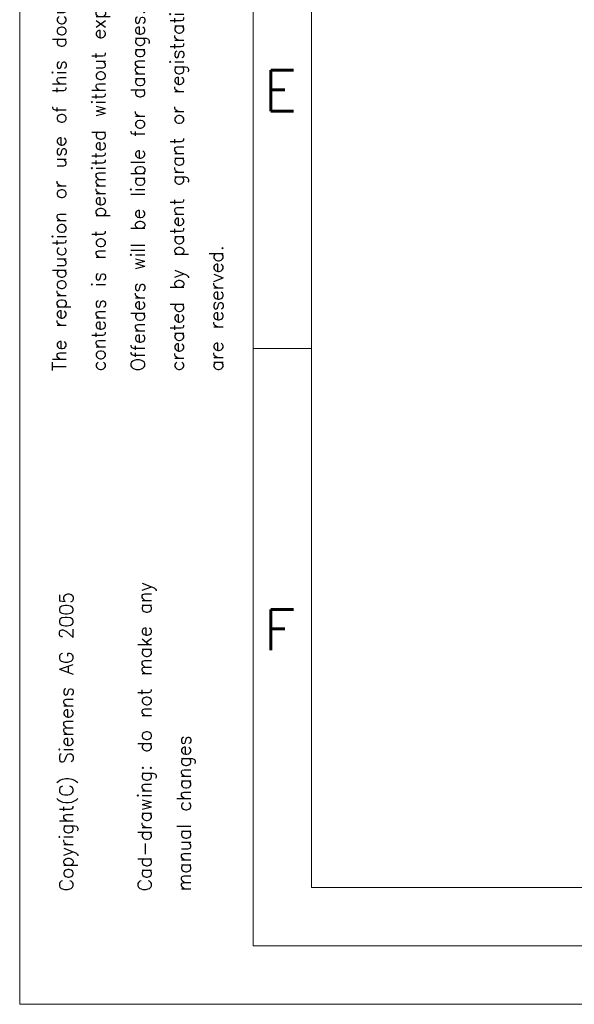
# Model space of a CAD drawing. Extents: x 0 to 1288, y 0 to 911.
# Tile 1 of 29: x 0 to 146, y 0 to 259. Entities that reach past the tile are written whole.
import ezdxf
from ezdxf.enums import TextEntityAlignment as Align

# ---------------------------------------------------------------- set-up
doc = ezdxf.new("R2010")
doc.units = 0
doc.header["$LTSCALE"] = 15.34
doc.header["$MEASUREMENT"] = 0
doc.layers.add('90000_FRAME', color=7, linetype='CONTINUOUS')
doc.styles.add('SEACAD_TXT_SHX', font='txt.shx', dxfattribs={"height": 0.2})

msp = doc.modelspace()

# ---------------------------------------------------------------- linework, layer by layer
at = {"layer": '90000_FRAME', "color": 7, "linetype": 'CONTINUOUS', "lineweight": 13}
for p, q in [((0, 910.980378), (0, 0)), ((61.34548, 895.644008), (61.34548, 15.33637)), ((76.68185, 119.623686), (76.68185, 880.307638)), ((61.34548, 172.288781), (76.68185, 172.288781)), ((76.68185, 30.67274), (76.68185, 119.623686)), ((76.68185, 30.67274), (868.923573, 30.67274)), ((61.34548, 15.33637), (1272.91871, 15.33637)), ((0, 0), (1288.25508, 0))]:
    msp.add_line(p, q, dxfattribs=at)

# ---------------------------------------------------------------- texts
at = {"layer": '90000_FRAME', "color": 7, "linetype": 'CONTINUOUS', "lineweight": 13, "style": 'SEACAD_TXT_SHX'}
for s, p in [('created by patent grant or registration of a utility model or design,', (39.539634, 166.318719)), ('Offenders will be liable for damages. All rights, including rights', (29.238223, 166.318688)), ('contens is not permitted without express written authority.', (18.936813, 166.318657)), ('The reproduction or use of this document or its', (8.635402, 166.318626)), ('are reserved.', (49.841045, 166.31875)), ('Copyright(C) Siemens AG 2005', (10.42509, 29.678604)), ('Cad-drawing: do not make any', (31.027912, 29.678666)), ('manual changes', (41.329323, 29.678697))]:
    msp.add_text(s, height=3.622765, rotation=90.000172, dxfattribs=at).set_placement(p, align=Align.TOP_LEFT)
for s, p in [('E', (64.191611, 245.342119)), ('F', (64.191056, 103.726079))]:
    msp.add_text(s, height=10.735459, dxfattribs=at).set_placement(p, align=Align.TOP_LEFT)

doc.saveas('drawing.dxf')
